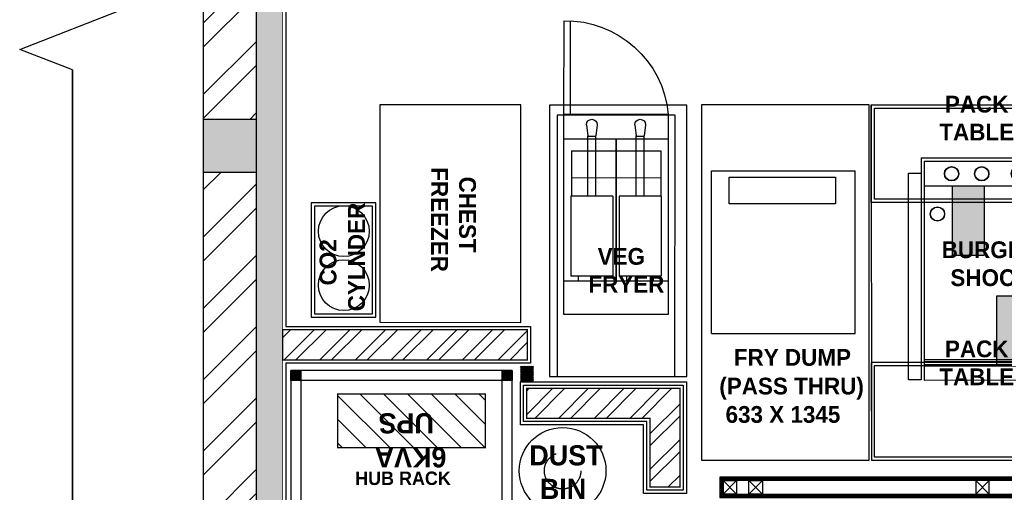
# Model space of a CAD drawing. Header units: millimetres. Extents: x -115221 to 194496, y -122556 to 375476.
# Tile 153 of 169: x 99495 to 103213, y 87973 to 89758. Entities that reach past the tile are written whole.
import ezdxf

# ---------------------------------------------------------------- set-up
doc = ezdxf.new("R2010")
doc.units = ezdxf.units.MM
doc.linetypes.add('Dash2', pattern=[3, 1.5, -1.5])
doc.layers.add('FUR R0', color=8, linetype='Continuous')
doc.layers.add('WWDS FURNITURE LAYOUT', color=8, linetype='Continuous')
doc.styles.add('2MM', font='GOTHICB.TTF')
doc.styles.add('ARIAL', font='GOTHICB.TTF')
doc.styles.add('har', font='GOTHICB.TTF')
pattern_1 = [(225, (1670971.06, 2824817.45), (134.703842, -134.703842), []), (225, (1670881.26, 2824817.45), (134.703842, -134.703842), [])]

# ---------------------------------------------------------------- blocks, each defined once
blk = doc.blocks.new('NIA_Break Line w Scale - 1-100-21829179-F_B-13 PLAN')
at = {"layer": 'FUR R0'}
for p, q in [((7073.1, 66.7), (6917.6, 466.7)), ((7073.1, 66.7), (6917.6, 466.7)), ((7150.8, 266.7), (7073.1, 66.7)), ((7150.8, 266.7), (7073.1, 66.7)), ((13290.8, 266.7), (7150.8, 266.7)), ((7150.8, 266.7), (13290.8, 266.7))]:
    blk.add_line(p, q, dxfattribs=at)
blk = doc.blocks.new('A$C331E6D67')
at = {"layer": 'FUR R0'}
for p, q in [((1.47, 18.92, 0), (1.47, 43.15, 0)), ((1.47, 43.15, 0), (22.92, 43.15, 0)), ((22.92, 18.92, 0), (22.92, 43.15, 0)), ((1.47, 18.92, 0), (22.92, 18.92, 0))]:
    blk.add_line(p, q, dxfattribs=at)
at = {"layer": 'FUR R0', "elevation": 0}
for points in [[(25, 53), (0, 53), (0, 0), (25, 0)], [(19.99, 42.22), (19.99, 38.25), (4.1, 38.25), (4.1, 42.22)]]:
    blk.add_lwpolyline(points, close=True, dxfattribs=at)
blk = doc.blocks.new('sdsds543343')
at = {"layer": 'FUR R0'}
for p, q in [((-1735161.01, -991539.34, 0), (-1735161.01, -991525.41, 0)), ((-1735160.02, -991539.34, 0), (-1735160.02, -991525.41, 0)), ((-1735175.57, -991539.34, 0), (-1735175.57, -991569.19, 0)), ((-1735160.02, -991539.34, 0), (-1735175.57, -991539.34, 0)), ((-1735160.02, -991569.19, 0), (-1735160.02, -991539.34, 0)), ((-1735159.86, -991539.49, 0), (-1735159.86, -991539.49, 0)), ((-1735172.19, -991540.9, 0), (-1735171.98, -991542.55, 0)), ((-1735170.58, -991540.9, 0), (-1735170.79, -991542.55, 0)), ((-1735164.98, -991540.9, 0), (-1735164.76, -991542.55, 0)), ((-1735163.36, -991540.9, 0), (-1735163.58, -991542.55, 0)), ((-1735171.98, -991551.54, 0), (-1735171.98, -991542.55, 0)), ((-1735170.79, -991551.54, 0), (-1735170.79, -991542.55, 0)), ((-1735164.76, -991551.54, 0), (-1735164.76, -991542.55, 0)), ((-1735163.58, -991551.54, 0), (-1735163.58, -991542.55, 0)), ((-1735175.57, -991543.07, 0), (-1735160.02, -991543.07, 0)), ((-1735170.79, -991542.63, 0), (-1735171.98, -991542.63, 0)), ((-1735163.58, -991542.63, 0), (-1735164.76, -991542.63, 0)), ((-1735161.14, -991544.82, 0), (-1735174.45, -991544.82, 0)), ((-1735174.45, -991544.82, 0), (-1735174.45, -991551.54, 0)), ((-1735161.14, -991544.82, 0), (-1735161.14, -991551.54, 0)), ((-1735161.14, -991548.8, 0), (-1735174.45, -991548.8, 0)), ((-1735174.53, -991551.54, 0), (-1735168.27, -991551.54, 0)), ((-1735174.53, -991551.54, 0), (-1735174.53, -991563.48, 0)), ((-1735168.27, -991551.54, 0), (-1735168.27, -991563.48, 0)), ((-1735167.31, -991551.54, 0), (-1735161.06, -991551.54, 0)), ((-1735167.31, -991551.54, 0), (-1735167.31, -991563.48, 0)), ((-1735161.06, -991551.54, 0), (-1735161.06, -991563.48, 0)), ((-1735175.57, -991564.23, 0), (-1735160.02, -991564.23, 0)), ((-1735174.53, -991563.48, 0), (-1735168.27, -991563.48, 0)), ((-1735173.39, -991564.23, 0), (-1735173.39, -991563.48, 0)), ((-1735173.39, -991564.23, 0), (-1735169.41, -991564.23, 0)), ((-1735169.41, -991564.23, 0), (-1735169.41, -991563.48, 0)), ((-1735167.31, -991563.48, 0), (-1735161.06, -991563.48, 0)), ((-1735166.17, -991564.23, 0), (-1735166.17, -991563.48, 0)), ((-1735166.17, -991564.23, 0), (-1735162.19, -991564.23, 0)), ((-1735162.19, -991564.23, 0), (-1735162.19, -991563.48, 0)), ((-1735175.57, -991569.19, 0), (-1735160.02, -991569.19, 0)), ((-1735159.86, -991569.19, 0), (-1735159.86, -991569.19, 0))]:
    blk.add_line(p, q, dxfattribs=at)
at = {"layer": 'FUR R0', "elevation": 0}
for points in [[(-1735178.32, -991537.98), (-1735157.86, -991537.98), (-1735157.86, -991578.45), (-1735178.32, -991578.45)], [(-1735176.57, -991539.49), (-1735159.02, -991539.49), (-1735159.02, -991578.45), (-1735176.57, -991578.45)]]:
    blk.add_lwpolyline(points, close=True, dxfattribs=at)
at = {"layer": 'FUR R0', "const_width": 0.249, "elevation": 0, "flags": 128}
blk.add_lwpolyline([(-1735167.79, -991564.23), (-1735167.79, -991543.07)], dxfattribs=at)
at = {"layer": 'FUR R0'}
for centre, radius, start, end in [((-1735160.24, -991540.8, 0), 15.4, 89.1588, 174.5619), ((-1735171.38, -991540.9, 0), 0.808, 0, 180), ((-1735164.17, -991540.9, 0), 0.808, 0, 180)]:
    blk.add_arc(centre, radius, start, end, dxfattribs=at)
blk = doc.blocks.new('wW')
at = {"layer": 'FUR R0'}
h = blk.add_hatch(color=256, dxfattribs=at)
h.dxf.hatch_style = 1
h.paths.add_polyline_path([(31531.51, -4490.81), (31536.21, -4490.81), (31536.21, -4501.19), (31531.51, -4501.19)])
h = blk.add_hatch(color=256, dxfattribs=at)
h.dxf.hatch_style = 1
h.paths.add_polyline_path([(31538.11, -4507.21), (31542.82, -4507.21), (31542.82, -4517.58), (31538.11, -4517.58)])
for p, q in [((31519.4, -4478.73), (31519.4, -4531.72)), ((31553.45, -4531.72), (31553.45, -4478.73)), ((31526.83, -4486.66), (31548.83, -4486.66)), ((31526.83, -4486.66), (31526.83, -4519.74)), ((31527.28, -4487.12), (31548.38, -4487.12)), ((31527.28, -4487.12), (31527.28, -4519.76)), ((31548.38, -4487.12), (31548.38, -4519.76)), ((31548.83, -4486.66), (31548.83, -4520.21)), ((31548.83, -4487.12), (31548.83, -4519.76)), ((31527.28, -4490.81), (31548.38, -4490.81)), ((31527.28, -4516.69), (31548.38, -4516.69)), ((31527.28, -4517.01), (31548.38, -4517.01)), ((31527.28, -4517.47), (31548.38, -4517.47)), ((31527.28, -4517.67), (31548.38, -4517.67)), ((31527.28, -4519.76), (31548.38, -4519.76))]:
    blk.add_line(p, q, dxfattribs=at)
for points in [[(31553.45, -4493.29), (31519.4, -4493.29), (31519.4, -4478.73), (31553.45, -4478.73)], [(31553.45, -4492.79), (31519.9, -4492.79), (31519.9, -4479.23), (31553.45, -4479.23)], [(31553.45, -4517.17), (31519.4, -4517.17), (31519.4, -4531.72), (31553.45, -4531.72)], [(31553.45, -4517.67), (31519.81, -4517.67), (31519.81, -4531.22), (31553.45, -4531.22)]]:
    blk.add_lwpolyline(points, dxfattribs=at)
for points in [[(31526.83, -4519.74), (31524.94, -4519.74), (31524.94, -4488.92), (31526.83, -4488.92)], [(31531.51, -4490.81), (31536.21, -4490.81), (31536.21, -4501.19), (31531.51, -4501.19)], [(31538.11, -4507.21), (31542.82, -4507.21), (31542.82, -4517.58), (31538.11, -4517.58)]]:
    blk.add_lwpolyline(points, close=True, dxfattribs=at)
for centre, radius in [((31531.37, -4489.01), 1.07), ((31535.86, -4489.01), 1.07), ((31541.34, -4489.01), 1.07), ((31545.83, -4489.01), 1.07), ((31531.37, -4489.01), 1.03), ((31535.86, -4489.01), 1.03), ((31541.34, -4489.01), 1.03), ((31545.83, -4489.01), 1.03), ((31529.26, -4495.01), 1.07), ((31529.26, -4495.01), 1.03)]:
    blk.add_circle(centre, radius, dxfattribs=at)
at = {"layer": 'FUR R0', "char_height": 2.5, "attachment_point": 9, "style": 'har'}
for s, insert, width in [('\\pxqc;{\\fCentury Gothic|b1|i0|c0|p34;\\C0;PACK TABLE}', (31544.93, -4484.05, 0), 19.6341), ('\\pxqc;{\\fCentury Gothic|b1|i0|c0|p34;BURGER SHOOT}', (31549.89, -4505.79, 0), 25.512), ('\\pxqc;{\\fCentury Gothic|b1|i0|c0|p34;\\C0;PACK TABLE}', (31544.93, -4520.54, 0), 19.6341)]:
    blk.add_mtext(s, dxfattribs=dict(at, insert=insert, width=width))
blk = doc.blocks.new('JSDJNB')
at = {"layer": 'FUR R0'}
h = blk.add_hatch(dxfattribs=at)
h.set_pattern_fill('ANSI31', color=256, angle=90)
h.set_pattern_definition([(135, (184504.06984, -52712.82564), (-0.08838834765, -0.08838834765), [])])
h.paths.add_polyline_path([(255108.09, -67411.99), (255108.09, -67409.99), (254955.77, -67409.99), (254955.77, -67411.99)], flags=16)
h.paths.add_polyline_path([(255108.59, -67412.49), (255108.59, -67409.49), (254955.27, -67409.49), (254955.27, -67412.49)])
for points in [[(255108.59, -67412.49), (255108.59, -67409.49), (254955.27, -67409.49), (254955.27, -67412.49)], [(255108.09, -67411.99), (255108.09, -67409.99), (254955.77, -67409.99), (254955.77, -67411.99)], [(254955.77, -67409.99), (254957.77, -67409.99), (254957.77, -67411.99), (254955.77, -67411.99)], [(254959.62, -67409.99), (254961.62, -67409.99), (254961.62, -67411.99), (254959.62, -67411.99)], [(254995.35, -67409.99), (254993.35, -67409.99), (254993.35, -67411.99), (254995.35, -67411.99)]]:
    blk.add_lwpolyline(points, close=True, dxfattribs=at)
for points in [[(254957.77, -67409.99), (254955.77, -67411.99)], [(254955.77, -67409.99), (254957.77, -67411.99)], [(254961.62, -67409.99), (254959.62, -67411.99)], [(254959.62, -67409.99), (254961.62, -67411.99)], [(254993.35, -67409.99), (254995.35, -67411.99)], [(254995.35, -67409.99), (254993.35, -67411.99)]]:
    blk.add_lwpolyline(points, dxfattribs=at)
blk = doc.blocks.new('AGRGERGEGERGERG')
at = {"layer": 'FUR R0'}
h = blk.add_hatch(dxfattribs=at)
h.set_pattern_fill('ANSI31', color=256, scale=25.333333, angle=-90)
h.set_pattern_definition([(315, (16607934.9176, 28221293.728), (2.23917147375, 2.23917147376), [])])
h.paths.add_polyline_path([(1720369.2, 2827576.5), (1720369.2, 2827538.5), (1720331.2, 2827538.5), (1720331.2, 2827576.5)])
h.paths.add_polyline_path([(1720939.2, 2827576.5), (1720939.2, 2827538.5), (1720901.2, 2827538.5), (1720901.2, 2827576.5)])
h.paths.add_polyline_path([(1720939.2, 2828374.5), (1720939.2, 2828336.5), (1720901.2, 2828336.5), (1720901.2, 2828374.5)])
h.paths.add_polyline_path([(1720369.2, 2828374.5), (1720369.2, 2828336.5), (1720331.2, 2828336.5), (1720331.2, 2828374.5)])
h = blk.add_hatch(dxfattribs=at)
h.set_pattern_fill('ANSI31', color=256, scale=20)
h.paths.add_polyline_path([(1720647.9, 2827639.8), (1720850.6, 2827639.8), (1720850.6, 2828197.2), (1720647.9, 2828197.2)])
for points in [[(1720331.2, 2827538.5), (1720939.2, 2827538.5), (1720939.2, 2828374.5), (1720331.2, 2828374.5)], [(1720369.2, 2828374.5), (1720369.2, 2828336.5), (1720331.2, 2828336.5), (1720331.2, 2828374.5)], [(1720939.2, 2828374.5), (1720939.2, 2828336.5), (1720901.2, 2828336.5), (1720901.2, 2828374.5)], [(1720369.2, 2827576.5), (1720901.2, 2827576.5), (1720901.2, 2828336.5), (1720369.2, 2828336.5)], [(1720369.2, 2827576.5), (1720369.2, 2827538.5), (1720331.2, 2827538.5), (1720331.2, 2827576.5)], [(1720939.2, 2827576.5), (1720939.2, 2827538.5), (1720901.2, 2827538.5), (1720901.2, 2827576.5)]]:
    blk.add_lwpolyline(points, close=True, dxfattribs=at)
at = {"layer": 'FUR R0', "const_width": 5.07}
blk.add_lwpolyline([(1720647.9, 2827639.8), (1720850.6, 2827639.8), (1720850.6, 2828197.2), (1720647.9, 2828197.2)], close=True, dxfattribs=at)
at = {"layer": 'FUR R0', "style": '2MM'}
for s, p in [('6KVA', (1720649, 2827787.2)), ('UPS', (1720777.6, 2827834.6))]:
    blk.add_text(s, height=76, rotation=90, dxfattribs=at).set_placement(p)
at = {"layer": 'FUR R0', "insert": (1720557.3, 2827635.1, 0), "char_height": 50.667, "width": 632.151, "attachment_point": 3, "rotation": 270, "style": 'har'}
blk.add_mtext('\\pxqc;HUB RACK', dxfattribs=at)
blk = doc.blocks.new('FUR R0')
at = {"layer": 'WWDS FURNITURE LAYOUT'}
h = blk.add_hatch(dxfattribs=at)
h.set_pattern_fill('ANSI32', color=8, scale=20, angle=180)
h.set_pattern_definition(pattern_1)
h.paths.add_polyline_path([(-8752, 59.9), (-8800, 59.9), (-8800, -2920.3), (-9000, -2920.3), (-9000, 59.9), (-9136, 59.9), (-9136, 259.9), (-8752, 259.9)])
h = blk.add_hatch(color=8, dxfattribs=at)
h.dxf.hatch_style = 1
h.paths.add_polyline_path([(-8699.5, -40.1), (-8700, -40.1), (-8700, -5900.5), (-8800, -5900.5), (-8800, 59.9), (-8700.5, 59.9)])
h = blk.add_hatch(color=8, dxfattribs=at)
h.dxf.hatch_style = 1
h.paths.add_polyline_path([(-9000, -3120.3), (-8800, -3120.3), (-8800, -2920.3), (-9000, -2920.3)])
h = blk.add_hatch(dxfattribs=at)
h.set_pattern_fill('ANSI32', color=8, scale=20, angle=180)
h.set_pattern_definition(pattern_1)
h.paths.add_polyline_path([(-8800, -3120.3), (-9000, -3120.3), (-9000, -6050.5), (-8800, -6050.5)])
at = {"layer": 'WWDS FURNITURE LAYOUT', "ltscale": 50}
h = blk.add_hatch(dxfattribs=at)
h.set_pattern_fill('ANSI32', color=8, scale=10)
h.set_pattern_definition([(45, (-1663485.13, -2829513.02), (-67.351921, 67.351921), []), (45, (-1663440.23, -2829513.02), (-67.351921, 67.351921), [])])
h.paths.add_polyline_path([(-8700, -3714.7), (-7776.6, -3714.7), (-7776.6, -3828.5), (-8700, -3828.5)])
at = {"layer": 'WWDS FURNITURE LAYOUT'}
h = blk.add_hatch(dxfattribs=at)
h.set_pattern_fill('ANSI31', color=8)
h.set_pattern_definition([(45, (-1707085.583, -2849989.4688), (-2.2450640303, 2.2450640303), [])])
h.paths.add_polyline_path([(-7752.6, -3852.5), (-7802.6, -3852.5), (-7802.6, -3911.9), (-7752.6, -3911.9)])
at = {"layer": 'WWDS FURNITURE LAYOUT', "ltscale": 50}
h = blk.add_hatch(dxfattribs=at)
h.set_pattern_fill('ANSI32', color=8, scale=10)
h.set_pattern_definition([(45, (-1707085.58, -2849989.47), (-67.351921, 67.351921), []), (45, (-1707040.68, -2849989.47), (-67.351921, 67.351921), [])])
h.paths.add_polyline_path([(-7778.6, -3935.9), (-7199.6, -3935.9), (-7199.6, -4308.7), (-7313.4, -4308.7), (-7313.4, -4049.7), (-7778.6, -4049.7)])
at = {"layer": 'WWDS FURNITURE LAYOUT', "color": 8}
blk.add_lwpolyline([(-7335.4, 604.9), (-7188, 604.9), (-7188, 97.6), (-6841.9, 97.6), (-6841.9, -907.4), (-5212.6, -907.4), (-5212.6, -234.4), (-5074.8, -234.4), (-5074.8, -907.4), (-4040.6, -907.4), (-4040.6, -1045.2), (-6979.7, -1045.2), (-6979.7, -52.1), (-8688, -52.1), (-8688, -3702.7), (-7764.6, -3702.7), (-7764.6, -3840.5), (-8688, -3840.5), (-8688, -5900.5), (-6775, -5900.5)], dxfattribs=at)
for points, const_width in [([(-8752, 59.9), (-8800, 59.9), (-8800, -2920.3), (-9000, -2920.3), (-9000, 59.9), (-9136, 59.9), (-9136, 259.9), (-8752, 259.9)], 5), ([(-8699.5, -40.1), (-8700, -40.1), (-8700, -5900.5), (-8800, -5900.5), (-8800, 59.9), (-8700.5, 59.9)], 2), ([(-8800, -3120.3), (-9000, -3120.3), (-9000, -6050.5), (-8800, -6050.5)], 5), ([(-8700, -3714.7), (-7776.6, -3714.7), (-7776.6, -3828.5), (-8700, -3828.5)], 5.07), ([(-7752.6, -3852.5), (-7802.6, -3852.5), (-7802.6, -3911.9), (-7752.6, -3911.9)], 0.3), ([(-7778.6, -3935.9), (-7778.6, -3935.9), (-7199.6, -3935.9), (-7199.6, -4308.7), (-7313.4, -4308.7), (-7313.4, -4049.7), (-7778.6, -4049.7)], 5.07)]:
    blk.add_lwpolyline(points, close=True, dxfattribs=dict(at, const_width=const_width))
for points in [[(-7801.5, -2865.8), (-8333.5, -2865.8), (-8333.4, -3686.8), (-7801.4, -3686.9)], [(-7802.6, -3911.9), (-7175.6, -3911.9), (-7175.6, -4332.7), (-7337.4, -4332.7), (-7337.4, -4073.7), (-7802.6, -4073.7)], [(-7790.6, -3923.9), (-7187.6, -3923.9), (-7187.6, -4320.7), (-7325.4, -4320.7), (-7325.4, -4061.7), (-7790.6, -4061.7)]]:
    blk.add_lwpolyline(points, close=True, dxfattribs=at)
at = {"layer": 'WWDS FURNITURE LAYOUT', "color": 8, "lineweight": 70, "const_width": 5}
blk.add_lwpolyline([(-9000, -3120.3), (-8800, -3120.3), (-8800, -2920.3), (-9000, -2920.3)], close=True, dxfattribs=at)
at = {"layer": 'WWDS FURNITURE LAYOUT', "color": 8, "elevation": 0}
for points in [[(-8593.1, -3235), (-8593.1, -3667.7), (-8348.1, -3667.7), (-8348.1, -3235)], [(-8580.4, -3247.7), (-8580.4, -3655), (-8360.8, -3655), (-8360.8, -3247.7)]]:
    blk.add_lwpolyline(points, close=True, dxfattribs=at)
at = {"layer": 'WWDS FURNITURE LAYOUT', "color": 8}
for centre in [(-8469.4, -3342.7), (-8469.4, -3546.5)]:
    blk.add_circle(centre, 96, dxfattribs=at)
at = {"layer": 'WWDS FURNITURE LAYOUT', "color": 8, "ltscale": 200}
blk.add_circle((-7643.2, -4247.4), 163.5, dxfattribs=at)
at = {"layer": 'WWDS FURNITURE LAYOUT', "color": 8, "linetype": 'Dash2', "ltscale": 200}
blk.add_circle((-7643.2, -4247.4), 68.9, dxfattribs=at)
at = {"layer": 'WWDS FURNITURE LAYOUT', "color": 8}
for name, p, rotation in [('NIA_Break Line w Scale - 1-100-21829179-F_B-13 PLAN', (-9760, 4417.3), 270), ('AGRGERGEGERGERG', (2819705.2, -1724807.7, 0), 90)]:
    blk.add_blockref(name, p, dxfattribs=dict(at, rotation=rotation))
at = {"layer": 'WWDS FURNITURE LAYOUT', "color": 8, "linetype": 'Continuous', "lineweight": 25, "xscale": -25.33333333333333, "yscale": 25.33333333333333, "zscale": 25.33333333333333, "rotation": 359.991960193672}
blk.add_blockref('sdsds543343', (-43961500, 25122263.8, 0), dxfattribs=at)
at = {"layer": 'WWDS FURNITURE LAYOUT', "color": 8, "xscale": 25.33333333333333, "yscale": 25.33333333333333, "zscale": 25.33333333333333}
for name, p, rotation in [('A$C331E6D67', (-7118.8, -4207.7, 0), 359.991960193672), ('wW', (-804985, 110483.9), 0.008039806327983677)]:
    blk.add_blockref(name, p, dxfattribs=dict(at, rotation=rotation))
at = {"layer": 'WWDS FURNITURE LAYOUT', "color": 8, "linetype": 'Continuous', "lineweight": 0, "xscale": 25.4, "yscale": 25.4, "zscale": 25.4}
blk.add_blockref('JSDJNB', (-6482913.9, 1707929, 0), dxfattribs=at)
at = {"layer": 'WWDS FURNITURE LAYOUT', "color": 8}
for s, height, rotation, style, p in [('FREEZER', 63.33, 269.9849, 'har', (-8139.5, -3101, 0)), ('CHEST', 63.33, 269.9849, 'har', (-8033.9, -3136.3, 0)), ('CYLNDER', 63.5, 90, 'har', (-8389.8, -3645.3, 0)), ('CO2', 63.5, 90, 'har', (-8497.3, -3547.5, 0)), ('VEG', 63.33, 359.992, 'har', (-7511, -3469.3, 0)), ('FRYER', 63.33, 359.992, 'har', (-7545.9, -3574.8, 0)), (' FRY DUMP', 63.33, 359.992, 'ARIAL', (-7020.1, -3850.8, 0.2)), ('(PASS THRU)', 63.333, 359.992, 'ARIAL', (-7051.5, -3959.2, 0.2)), ('633 X 1345', 63.33, 359.992, 'ARIAL', (-7027.8, -4066.3, 0.2)), ('DUST', 76, 0.0332, 'har', (-7769, -4227.2, 0)), ('BIN', 76, 0.0332, 'har', (-7729.2, -4353.9, 0))]:
    blk.add_text(s, height=height, rotation=rotation, dxfattribs=dict(at, style=style)).set_placement(p)

msp = doc.modelspace()

# ---------------------------------------------------------------- block references
at = {"layer": 'WWDS FURNITURE LAYOUT'}
msp.add_blockref('FUR R0', (109188.4, 92301.9), dxfattribs=at)

doc.saveas('drawing.dxf')
